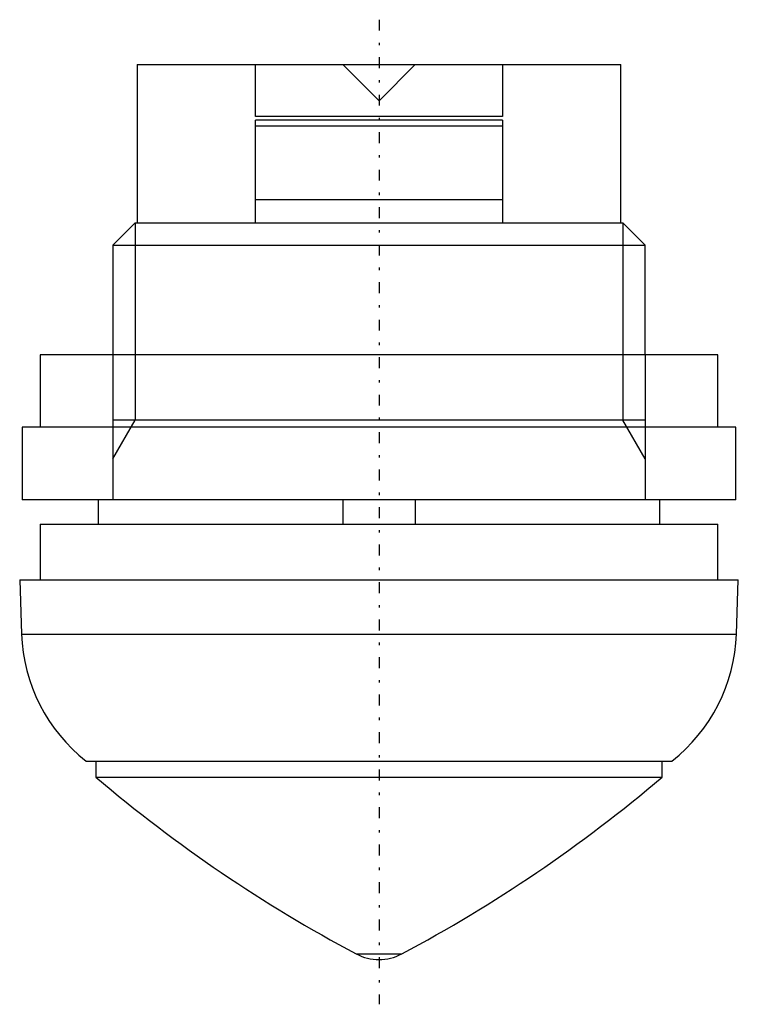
# Model space of a CAD drawing. Extents: x -14.8 to 14.8, y -38.8 to 1.9.
import ezdxf

# ---------------------------------------------------------------- set-up
doc = ezdxf.new("R2010")
doc.units = 0
doc.linetypes.add('CENTER', pattern=[1.5, 0.45, -0.5, 0.05, -0.5])
for name, color, linetype in [('AM_0', 7, 'CONTINUOUS'), ('AM_10', 7, 'CONTINUOUS'), ('AM_7', 7, 'CENTER'), ('CONNECTIONPOINTS', 1, 'CONTINUOUS')]:
    doc.layers.add(name, color=color, linetype=linetype)

msp = doc.modelspace()

# ---------------------------------------------------------------- linework, layer by layer
at = {"layer": 'AM_0', "color": 7, "linetype": 'CONTINUOUS'}
for p, q in [((-10, 0), (-10, -6.55)), ((-10, 0), (10, 0)), ((-5.1, -2.15), (-5.1, 0)), ((5.1, 0), (5.1, -2.15)), ((10, -6.55), (10, 0)), ((0, -1.5), (-1.5, 0)), ((1.5, 0), (0, -1.5)), ((5.1, -2.15), (-5.1, -2.15)), ((-5.1, -6.55), (-5.1, -2.3)), ((5.1, -2.3), (-5.1, -2.3)), ((5.1, -2.3), (5.1, -6.55)), ((5.1, -2.55), (-5.1, -2.55)), ((5.1, -5.6), (-5.1, -5.6)), ((-10.08, -6.55), (-11, -7.47)), ((-10.08, -6.55), (10.08, -6.55)), ((11, -7.47), (10.08, -6.55)), ((-11, -7.47), (-11, -12)), ((-11, -7.47), (11, -7.47)), ((11, -12), (11, -7.47)), ((-14, -12), (-14, -15)), ((14, -12), (-14, -12)), ((14, -15), (14, -12)), ((-14.75, -15), (-14.75, -18)), ((14.75, -15), (-14.75, -15)), ((14.75, -18), (14.75, -15)), ((14.75, -18), (-14.75, -18)), ((-11.6, -18), (-11.6, -19)), ((-1.5, -18), (-1.5, -19)), ((1.5, -18), (1.5, -19)), ((11.6, -19), (11.6, -18)), ((-14, -19), (-14, -21.3)), ((-14, -19), (14, -19)), ((14, -21.3), (14, -19)), ((-14.85, -21.3), (-14.772, -23.544)), ((-14.85, -21.3), (14.85, -21.3)), ((14.772, -23.544), (14.85, -21.3)), ((-14.772, -23.544), (14.772, -23.544)), ((-12.106, -28.8), (12.106, -28.8)), ((-11.7, -28.8), (-11.7, -29.46)), ((11.7, -29.46), (11.7, -28.8)), ((-11.7, -29.46), (11.7, -29.46)), ((-0.937, -36.767), (0.937, -36.767))]:
    msp.add_line(p, q, dxfattribs=at)
for centre, radius, start, end in [((-7.776, -23.3), 7, 181.9998, 231.7868), ((7.776, -23.3), 7, 308.2132, 358.0002), ((27.183, 16.236), 60, 229.60514, 242.05171), ((-27.183, 16.236), 60, 297.94829, 310.39486), ((0, -35), 2, 242.0558, 297.9418)]:
    msp.add_arc(centre, radius, start, end, dxfattribs=at)
at = {"layer": 'AM_10', "color": 7, "linetype": 'CONTINUOUS'}
for p, q in [((-10.08, -6.55), (-10.08, -14.707)), ((10.08, -6.55), (10.08, -14.707)), ((-11, -12), (-11, -18)), ((11, -12), (11, -18)), ((11, -14.707), (-11, -14.707)), ((-11, -16.3), (-10.08, -14.707)), ((11, -16.3), (10.08, -14.707))]:
    msp.add_line(p, q, dxfattribs=at)
at = {"layer": 'AM_7', "color": 4, "linetype": 'CENTER'}
msp.add_line((0, 1.85), (0, -38.85), dxfattribs=at)
at = {"layer": 'CONNECTIONPOINTS', "color": 1, "linetype": 'CONTINUOUS'}
msp.add_point((0, 0), dxfattribs=at)

doc.saveas('drawing.dxf')
